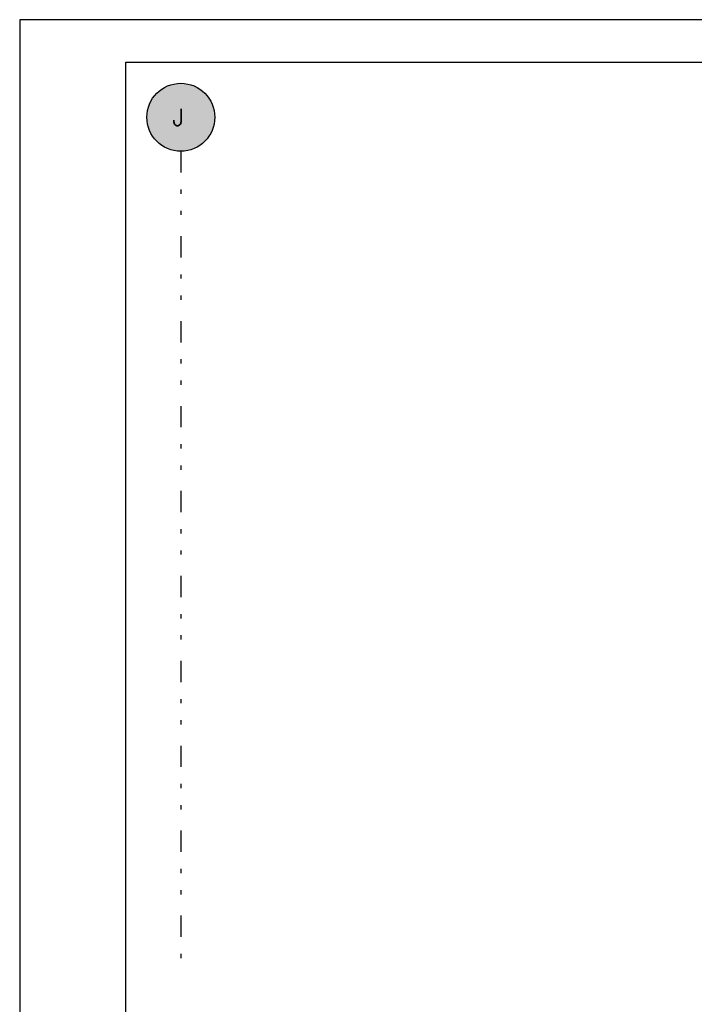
# Model space of a CAD drawing. Extents: x 0 to 84.1, y 0 to 59.4.
# Tile 4 of 9: x 0 to 15.9, y 36.2 to 59.4. Entities that reach past the tile are written whole.
import ezdxf

# ---------------------------------------------------------------- set-up
doc = ezdxf.new("R2010")
doc.units = 0
doc.linetypes.add('ESTILO_TQS_0004', pattern=[2, 0.5, -0.4, 0.1, -0.4, 0.1, -0.5])
for name, color, linetype in [('1', 1, 'CONTINUOUS'), ('2', 2, 'CONTINUOUS'), ('6', 6, 'CONTINUOUS')]:
    doc.layers.add(name, color=color, linetype=linetype)
doc.styles.get("Standard").update_dxf_attribs({"font": 'ROMANS.SHX'})

msp = doc.modelspace()

# ---------------------------------------------------------------- linework, layer by layer
at = {"layer": '1', "linetype": 'ESTILO_TQS_0004'}
msp.add_line((3.793695, 56.301601), (3.793695, 37.3016), dxfattribs=at)
at = {"layer": '1', "linetype": 'CONTINUOUS'}
for points in [[(4.593695, 57.101601), (3.332351, 57.755176), (3.247653, 57.686269)], [(4.593695, 57.101601), (3.425643, 57.811909), (3.332351, 57.755176)], [(4.593695, 57.101601), (3.525791, 57.855409), (3.425643, 57.811909)], [(4.593695, 57.101601), (3.63093, 57.884868), (3.525791, 57.855409)], [(4.593695, 57.101601), (3.739101, 57.899736), (3.63093, 57.884868)], [(4.593695, 57.101601), (3.848289, 57.899736), (3.739101, 57.899736)], [(4.593695, 57.101601), (3.95646, 57.884868), (3.848289, 57.899736)], [(4.593695, 57.101601), (4.061599, 57.855409), (3.95646, 57.884868)], [(4.593695, 57.101601), (4.161747, 57.811909), (4.061599, 57.855409)], [(4.593695, 57.101601), (4.255039, 57.755176), (4.161747, 57.811909)], [(4.593695, 57.101601), (4.339738, 57.686269), (4.255039, 57.755176)], [(4.593695, 57.101601), (3.11016, 57.517268), (3.059926, 57.420321)], [(4.593695, 57.101601), (3.173126, 57.606471), (3.11016, 57.517268)], [(4.593695, 57.101601), (3.247653, 57.686269), (3.173126, 57.606471)], [(4.593695, 57.101601), (4.414264, 57.606471), (4.339738, 57.686269)], [(4.593695, 57.101601), (4.477231, 57.517268), (4.414264, 57.606471)], [(4.593695, 57.101601), (4.527464, 57.420321), (4.477231, 57.517268)], [(4.593695, 57.101601), (3.023361, 57.317438), (3.001146, 57.210534)], [(4.593695, 57.101601), (3.059926, 57.420321), (3.023361, 57.317438)], [(4.593695, 57.101601), (4.564029, 57.317438), (4.527464, 57.420321)], [(4.593695, 57.101601), (4.586244, 57.210534), (4.564029, 57.317438)], [(4.593695, 57.101601), (3.001146, 57.210534), (2.993695, 57.101601)], [(4.593695, 57.101601), (2.993695, 57.101601), (3.001146, 56.992667)], [(4.593695, 57.101601), (3.001146, 56.992667), (3.023361, 56.885763)], [(4.593695, 57.101601), (3.023361, 56.885763), (3.059926, 56.78288)], [(4.593695, 57.101601), (3.059926, 56.78288), (3.11016, 56.685933)], [(4.593695, 57.101601), (3.11016, 56.685933), (3.173126, 56.59673)], [(4.593695, 57.101601), (3.173126, 56.59673), (3.247653, 56.516932)], [(4.593695, 57.101601), (3.247653, 56.516932), (3.332351, 56.448025)], [(4.593695, 57.101601), (3.332351, 56.448025), (3.425643, 56.391292)], [(4.593695, 57.101601), (3.425643, 56.391292), (3.525791, 56.347792)], [(4.593695, 57.101601), (3.525791, 56.347792), (3.63093, 56.318333)], [(4.593695, 57.101601), (3.63093, 56.318333), (3.739101, 56.303465)], [(4.593695, 57.101601), (3.739101, 56.303465), (3.848289, 56.303465)], [(4.593695, 57.101601), (3.848289, 56.303465), (3.95646, 56.318333)], [(4.593695, 57.101601), (3.95646, 56.318333), (4.061599, 56.347792)], [(4.593695, 57.101601), (4.061599, 56.347792), (4.161747, 56.391292)], [(4.593695, 57.101601), (4.161747, 56.391292), (4.255039, 56.448025)], [(4.593695, 57.101601), (4.255039, 56.448025), (4.339738, 56.516932)], [(4.593695, 57.101601), (4.339738, 56.516932), (4.414264, 56.59673)], [(4.593695, 57.101601), (4.414264, 56.59673), (4.477231, 56.685933)], [(4.593695, 57.101601), (4.477231, 56.685933), (4.527464, 56.78288)], [(4.593695, 57.101601), (4.527464, 56.78288), (4.564029, 56.885763)], [(4.593695, 57.101601), (4.564029, 56.885763), (4.586244, 56.992667)], [(4.593695, 57.101601), (4.586244, 56.992667), (4.593695, 57.101601)]]:
    msp.add_solid(points, dxfattribs=at)
at = {"layer": '2', "linetype": 'CONTINUOUS'}
for p, q in [((84.100006, 59.400002), (0, 59.400002)), ((0, 59.400002), (0, 0))]:
    msp.add_line(p, q, dxfattribs=at)
msp.add_lwpolyline([(83.100006, 1), (2.5, 1), (2.5, 58.400002), (83.100006, 58.400002), (83.100006, 1)], dxfattribs=at)
msp.add_circle((3.793695, 57.101601), 0.8, dxfattribs=at)

# ---------------------------------------------------------------- texts
at = {"layer": '6', "linetype": 'CONTINUOUS'}
msp.add_text('J', height=0.4, dxfattribs=at).set_placement((3.593695, 56.901601))

doc.saveas('drawing.dxf')
